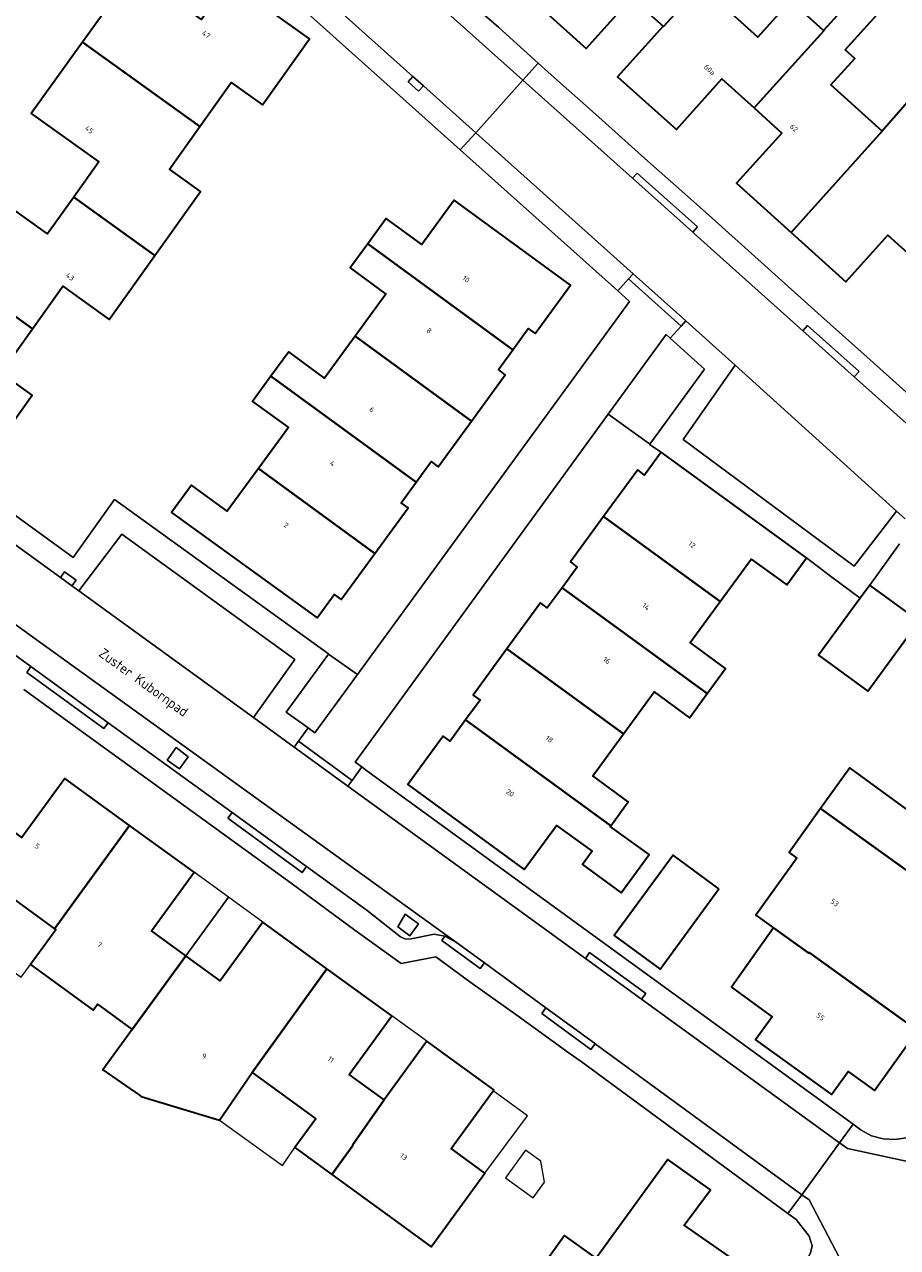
# Model space of a CAD drawing. Header units: metres. Extents: x 183400 to 185591, y 327112 to 329102.
# Tile 68 of 107: x 184655 to 184716, y 328058 to 328144. Entities that reach past the tile are written whole.
import ezdxf

# ---------------------------------------------------------------- set-up
doc = ezdxf.new("R2010")
doc.units = ezdxf.units.M
for name, color, linetype, lineweight in [('B-WE-GR-GROENVOORZIENING-GV', 80, 'Continuous', 18), ('B-WE-GR-HAAG-GV', 90, 'GR-HAAG1', 13), ('B-WE-IE-MEUBILAIR_WEGMEUBILAIR-GV', 7, 'Continuous', 18), ('B-WE-OG-BEBOUWING-GV', 7, 'Continuous', 35), ('B-WE-OG-BEBOUWING_HUISNUMMER-T18', 10, 'Continuous', 18), ('B-WE-OG-BEBOUWING_LUIFEL-GV', 7, 'Continuous', 18), ('B-WE-OG-BEBOUWING_OVERIG-GV', 7, 'Continuous', 18), ('B-WE-OG-BEBOUWING_STRAATNAAM-T35', 50, 'Continuous', 35), ('B-WE-OG-TERREIN_ERF-GV', 7, 'Continuous', 18), ('B-WE-VH-ONVERHARD-GV', 252, 'Continuous', 18), ('B-WE-VH-VERHARDING_ASFALT-GV', 252, 'Continuous', 18), ('B-WE-VH-VERHARDING_BETON-GV', 252, 'Continuous', 18), ('B-WE-VH-VERHARDING_BETONSTRAATSTEEN-GV', 252, 'Continuous', 18), ('B-WE-VH-VERHARDING_TEGEL-GV', 252, 'Continuous', 18)]:
    doc.layers.add(name, color=color, linetype=linetype, lineweight=lineweight)
doc.styles.add('NLCS-ISO-M200-T25', font='NLCS-ISO.ttf')
doc.linetypes.add('GR-HAAG1', pattern='A,6,[176,NLCS.SHX,S=0.125,R=0,X=0,Y=0],-2', length=8)

msp = doc.modelspace()

# ---------------------------------------------------------------- linework, layer by layer
at = {"layer": 'B-WE-GR-GROENVOORZIENING-GV', "flags": 128}
for points in [[(184700.329, 328122.276), (184700.041, 328122.536), (184695.959, 328116.926), (184698.86, 328114.82), (184698.886, 328114.802), (184702.745, 328120.095), (184700.329, 328122.276)], [(184678.276, 328098.564), (184676.238, 328100.007), (184673.255, 328095.91), (184674.798, 328094.797), (184675.279, 328094.45), (184678.276, 328098.564)]]:
    msp.add_lwpolyline(points, close=True, dxfattribs=at)
at = {"layer": 'B-WE-GR-HAAG-GV', "flags": 128}
for points in [[(184698.886, 328114.802), (184702.745, 328120.095), (184700.329, 328122.276), (184700.041, 328122.536), (184695.959, 328116.926), (184698.86, 328114.82), (184698.886, 328114.802)], [(184678.276, 328098.564), (184676.238, 328100.007), (184673.255, 328095.91), (184674.798, 328094.797), (184675.279, 328094.45), (184678.276, 328098.564)]]:
    msp.add_lwpolyline(points, close=True, dxfattribs=at)
at = {"layer": 'B-WE-IE-MEUBILAIR_WEGMEUBILAIR-GV', "flags": 128}
for points in [[(184665.747, 328091.915), (184666.358, 328092.756), (184665.496, 328093.412), (184664.872, 328092.519), (184665.747, 328091.915)], [(184681.634, 328081.664), (184681.119, 328080.769), (184681.968, 328080.151), (184682.576, 328080.988), (184681.634, 328081.664)]]:
    msp.add_lwpolyline(points, close=True, dxfattribs=at)
at = {"layer": 'B-WE-OG-BEBOUWING-GV', "flags": 128}
for points in [[(184696.164, 328152.829), (184696.134, 328152.856), (184693.494, 328149.969), (184693.462, 328149.998), (184690.254, 328146.429), (184694.396, 328142.707), (184697.604, 328146.276), (184699.82, 328144.285), (184699.854, 328144.254), (184702.484, 328147.135), (184702.493, 328147.127), (184704.091, 328148.895), (184701.771, 328151.021), (184700.147, 328149.201), (184696.164, 328152.829)], [(184658.894, 328143.153), (184667.172, 328137.197), (184669.39, 328140.3), (184671.59, 328138.73), (184674.91, 328143.39), (184669.18, 328147.49), (184667.28, 328144.75), (184662.51, 328148.18), (184658.894, 328143.153)], [(184711.135, 328143.964), (184708.792, 328146.052), (184706.506, 328143.506), (184702.493, 328147.127), (184702.484, 328147.135), (184699.854, 328144.254), (184699.82, 328144.285), (184696.612, 328140.715), (184700.754, 328136.993), (184703.96, 328140.557), (184706.233, 328138.513), (184711.145, 328143.955), (184711.135, 328143.964)], [(184711.135, 328143.964), (184711.145, 328143.955), (184706.233, 328138.513), (184708.198, 328136.74), (184705.002, 328133.198), (184708.854, 328129.729), (184715.266, 328136.865), (184711.651, 328140.129), (184713.325, 328141.987), (184712.642, 328142.604), (184715.319, 328145.575), (184713.808, 328146.936), (184711.135, 328143.964)], [(184658.284, 328132.22), (184664.004, 328128.106), (184667.23, 328132.63), (184665.03, 328134.2), (184667.172, 328137.197), (184658.894, 328143.153), (184655.28, 328138.13), (184660.05, 328134.7), (184658.284, 328132.22)], [(184723.745, 328134.841), (184717.999, 328140.029), (184715.266, 328136.865), (184708.854, 328129.729), (184712.706, 328126.26), (184715.663, 328129.544), (184717.511, 328127.88), (184720.958, 328131.726), (184720.944, 328131.739), (184723.745, 328134.841)], [(184658.284, 328132.22), (184656.44, 328129.63), (184650.61, 328133.8), (184647.101, 328128.895), (184655.377, 328122.941), (184657.52, 328125.94), (184660.79, 328123.6), (184664.004, 328128.106), (184658.284, 328132.22)], [(184679.002, 328128.932), (184689.234, 328121.462), (184690.32, 328122.95), (184690.81, 328122.6), (184693.3, 328126.01), (184685.1, 328132.01), (184682.81, 328128.88), (184680.3, 328130.71), (184679.002, 328128.932)], [(184655.377, 328122.941), (184647.101, 328128.895), (184643.45, 328123.79), (184648.21, 328120.39), (184646.28, 328117.73), (184652.04, 328113.63), (184655.35, 328118.27), (184653.16, 328119.84), (184655.377, 328122.941)], [(184679.002, 328128.932), (184677.76, 328127.23), (184680.27, 328125.39), (184678.116, 328122.424), (184686.317, 328116.436), (184688.7, 328119.7), (184688.21, 328120.06), (184689.234, 328121.462), (184679.002, 328128.932)], [(184672.186, 328119.598), (184682.422, 328112.125), (184683.48, 328113.58), (184683.97, 328113.22), (184686.317, 328116.436), (184678.116, 328122.424), (184675.97, 328119.47), (184673.44, 328121.32), (184672.186, 328119.598)], [(184671.306, 328113.086), (184679.5, 328107.103), (184681.85, 328110.32), (184681.37, 328110.68), (184682.422, 328112.125), (184672.186, 328119.598), (184670.89, 328117.82), (184673.42, 328115.98), (184671.306, 328113.086)], [(184703.832, 328103.713), (184706.02, 328106.71), (184708.53, 328104.89), (184709.92, 328106.8), (184699.69, 328114.25), (184698.51, 328112.63), (184698.03, 328112.99), (184695.629, 328109.702), (184703.832, 328103.713)], [(184679.5, 328107.103), (184671.306, 328113.086), (184669.11, 328110.08), (184666.58, 328111.92), (184665.18, 328110), (184675.45, 328102.57), (184676.64, 328104.22), (184677.13, 328103.86), (184679.5, 328107.103)], [(184703.832, 328103.713), (184695.629, 328109.702), (184693.29, 328106.5), (184693.77, 328106.14), (184692.706, 328104.688), (184702.935, 328097.22), (184704.23, 328098.99), (184701.72, 328100.82), (184703.832, 328103.713)], [(184692.706, 328104.688), (184691.66, 328103.26), (184691.18, 328103.61), (184688.819, 328100.377), (184697.026, 328094.386), (184699.18, 328097.34), (184701.69, 328095.52), (184702.935, 328097.22), (184692.706, 328104.688)], [(184713.704, 328103.944), (184710.779, 328099.927), (184714.255, 328097.396), (184717.857, 328102.343), (184717.68, 328102.472), (184714.382, 328104.875), (184713.704, 328103.944)], [(184697.026, 328094.386), (184688.819, 328100.377), (184686.44, 328097.12), (184686.92, 328096.77), (184685.896, 328095.363), (184696.128, 328087.893), (184697.37, 328089.6), (184694.87, 328091.43), (184697.026, 328094.386)], [(184696.128, 328087.893), (184685.896, 328095.363), (184684.81, 328093.87), (184684.33, 328094.23), (184681.83, 328090.82), (184690.04, 328084.81), (184692.32, 328087.93), (184694.83, 328086.11), (184694.145, 328085.174), (184696.864, 328083.183), (184698.831, 328085.87), (184696.101, 328087.857), (184696.128, 328087.893)], [(184710.909, 328089.113), (184719.337, 328083.063), (184721.378, 328085.911), (184724.88, 328083.4), (184727.924, 328087.624), (184720.274, 328093.104), (184717.238, 328088.879), (184712.975, 328091.996), (184710.909, 328089.113)], [(184652.205, 328088.844), (184648.465, 328083.68), (184650.968, 328081.86), (184652.449, 328083.895), (184656.92, 328080.643), (184662.208, 328087.93), (184657.656, 328091.234), (184654.633, 328087.069), (184652.205, 328088.844)], [(184707.602, 328080.715), (184710.091, 328078.931), (184710.115, 328078.965), (184717.754, 328073.473), (184720.79, 328077.71), (184717.296, 328080.216), (184719.337, 328083.063), (184710.909, 328089.113), (184708.694, 328086.022), (184709.246, 328085.626), (184706.363, 328081.602), (184707.602, 328080.715)], [(184662.208, 328087.93), (184656.92, 328080.643), (184657.023, 328080.568), (184655.243, 328078.121), (184659.659, 328074.909), (184659.959, 328075.322), (184662.406, 328073.542), (184666.183, 328078.735), (184663.762, 328080.492), (184666.762, 328084.624), (184662.208, 328087.93)], [(184703.756, 328083.469), (184700.529, 328085.832), (184696.382, 328080.167), (184699.61, 328077.805), (184703.756, 328083.469)], [(184666.183, 328078.735), (184662.406, 328073.542), (184660.344, 328070.707), (184662.932, 328068.902), (184663.038, 328068.828), (184668.565, 328067.157), (184670.864, 328070.508), (184676.122, 328077.83), (184671.606, 328081.108), (184668.606, 328076.976), (184666.183, 328078.735)], [(184717.754, 328073.473), (184710.115, 328078.965), (184710.091, 328078.931), (184707.602, 328080.715), (184704.634, 328076.524), (184707.08, 328074.74), (184707.497, 328074.44), (184706.328, 328072.817), (184711.685, 328068.961), (184712.853, 328070.584), (184714.72, 328069.24), (184717.754, 328073.473)], [(184680.704, 328074.504), (184676.122, 328077.83), (184670.864, 328070.508), (184675.346, 328067.255), (184673.859, 328065.212), (184676.476, 328063.309), (184677.963, 328065.352), (184677.926, 328065.379), (184680.165, 328068.573), (184677.698, 328070.364), (184680.704, 328074.504)], [(184680.165, 328068.573), (184677.926, 328065.379), (184677.963, 328065.352), (184676.476, 328063.309), (184681.032, 328059.995), (184683.48, 328058.216), (184687.263, 328063.418), (184684.888, 328065.145), (184687.838, 328069.21), (184687.893, 328069.286), (184683.171, 328072.714), (184680.165, 328068.573)], [(184702.398, 328052.081), (184705.72, 328056.66), (184701.31, 328059.75), (184703.17, 328062.24), (184700.15, 328064.38), (184695.095, 328057.422), (184695.05, 328057.36), (184702.398, 328052.081)], [(184687.897, 328051.896), (184693.049, 328048.185), (184694.81, 328050.64), (184699.11, 328047.55), (184702.398, 328052.081), (184695.05, 328057.36), (184695.095, 328057.422), (184692.869, 328059.015), (184689.581, 328054.42), (184689.662, 328054.362), (184687.897, 328051.896)]]:
    msp.add_lwpolyline(points, close=True, dxfattribs=at)
at = {"layer": 'B-WE-OG-BEBOUWING_LUIFEL-GV', "flags": 128}
for points in [[(184666.762, 328084.624), (184663.762, 328080.492), (184666.183, 328078.735), (184669.184, 328082.866), (184666.762, 328084.624)], [(184655.243, 328078.121), (184657.023, 328080.568), (184656.92, 328080.643), (184652.449, 328083.895), (184650.968, 328081.86), (184649.99, 328080.509), (184654.573, 328077.223), (184655.243, 328078.121)], [(184666.183, 328078.735), (184668.606, 328076.976), (184671.606, 328081.108), (184669.184, 328082.866), (184666.183, 328078.735)], [(184680.704, 328074.504), (184677.698, 328070.364), (184680.165, 328068.573), (184683.171, 328072.714), (184680.704, 328074.504)], [(184673.859, 328065.212), (184675.346, 328067.255), (184670.864, 328070.508), (184668.565, 328067.157), (184673.002, 328063.961), (184673.859, 328065.212)], [(184687.263, 328063.418), (184690.261, 328067.452), (184687.838, 328069.21), (184684.888, 328065.145), (184687.263, 328063.418)]]:
    msp.add_lwpolyline(points, close=True, dxfattribs=at)
at = {"layer": 'B-WE-OG-BEBOUWING_OVERIG-GV', "flags": 128}
msp.add_lwpolyline([(184690.672, 328061.669), (184691.458, 328062.767), (184691.21, 328064.259), (184690.113, 328065.045), (184688.704, 328063.077), (184690.672, 328061.669)], close=True, dxfattribs=at)
at = {"layer": 'B-WE-OG-TERREIN_ERF-GV', "flags": 128}
for points in [[(184661.715, 328153.701), (184634.623, 328129.7), (184634.073, 328129.071), (184633.692, 328128.328), (184633.489, 328127.519), (184633.447, 328126.686), (184633.575, 328125.83), (184633.886, 328125.022), (184634.367, 328124.298), (184635.003, 328123.705), (184635.171, 328123.923), (184636.057, 328123.318), (184635.871, 328123.074), (184635.871, 328123.074), (184658.247, 328106.813), (184661.168, 328110.914), (184676.245, 328100.017), (184676.238, 328100.007), (184678.276, 328098.564), (184697.446, 328124.873), (184696.622, 328125.612), (184685.531, 328135.555), (184665.349, 328153.649)], [(184650.61, 328133.8), (184656.44, 328129.63), (184658.284, 328132.22), (184660.05, 328134.7), (184655.28, 328138.13), (184658.894, 328143.153), (184662.51, 328148.18)], [(184669.18, 328147.49), (184674.91, 328143.39), (184671.59, 328138.73), (184669.39, 328140.3), (184667.172, 328137.197), (184665.03, 328134.2), (184667.23, 328132.63), (184664.004, 328128.106), (184660.79, 328123.6), (184657.52, 328125.94), (184655.377, 328122.941), (184653.16, 328119.84), (184655.35, 328118.27), (184652.04, 328113.63)], [(184702.493, 328147.127), (184706.506, 328143.506), (184708.792, 328146.052), (184711.135, 328143.964), (184713.808, 328146.936)], [(184685.998, 328146.166), (184688.244, 328144.174), (184691.026, 328141.67), (184692.386, 328140.445), (184694.611, 328138.472), (184698.747, 328134.768), (184700.746, 328133.001), (184703.021, 328130.963), (184710.737, 328124.049), (184714.425, 328120.744), (184722.143, 328113.828)], [(184717.511, 328127.88), (184715.663, 328129.544), (184712.706, 328126.26), (184708.854, 328129.729), (184705.002, 328133.198), (184708.198, 328136.74), (184706.233, 328138.513), (184703.96, 328140.557), (184700.754, 328136.993), (184696.612, 328140.715), (184699.82, 328144.285), (184697.604, 328146.276), (184694.396, 328142.707), (184690.254, 328146.429)], [(184715.319, 328145.575), (184712.642, 328142.604), (184713.325, 328141.987), (184711.651, 328140.129), (184715.266, 328136.865), (184717.999, 328140.029)], [(184717.857, 328102.343), (184714.255, 328097.396), (184710.779, 328099.927), (184713.704, 328103.944), (184711.517, 328105.58), (184709.92, 328106.8), (184709.92, 328106.8), (184708.53, 328104.89), (184706.02, 328106.71), (184703.832, 328103.713), (184701.72, 328100.82), (184704.23, 328098.99), (184702.935, 328097.22), (184701.69, 328095.52), (184699.18, 328097.34), (184697.026, 328094.386), (184694.87, 328091.43), (184697.37, 328089.6), (184696.128, 328087.893), (184696.101, 328087.857), (184698.831, 328085.87), (184696.864, 328083.183), (184694.145, 328085.174), (184694.83, 328086.11), (184692.32, 328087.93), (184690.04, 328084.81), (184681.83, 328090.82), (184684.33, 328094.23), (184684.81, 328093.87), (184685.896, 328095.363), (184686.92, 328096.77), (184686.44, 328097.12), (184688.819, 328100.377), (184691.18, 328103.61), (184691.66, 328103.26), (184692.706, 328104.688), (184693.77, 328106.14), (184693.29, 328106.5), (184695.629, 328109.702), (184698.03, 328112.99), (184698.51, 328112.63), (184699.69, 328114.25), (184698.871, 328114.782), (184698.886, 328114.802), (184698.86, 328114.82), (184695.959, 328116.926), (184678.111, 328092.397), (184678.59, 328092.049), (184678.857, 328091.855), (184713.206, 328066.866), (184713.783, 328066.446), (184714.514, 328066.037), (184715.325, 328065.83), (184716.152, 328065.793), (184716.973, 328065.905)], [(184716.483, 328107.776), (184714.382, 328104.875), (184717.68, 328102.472)], [(184710.21, 328057.803), (184710.327, 328058.289), (184710.107, 328058.965), (184709.202, 328060.145), (184708.618, 328060.574), (184694.051, 328071.294), (184693.205, 328071.875), (184689.599, 328074.484), (184686.192, 328076.908), (184683.805, 328078.655), (184681.351, 328078.192), (184678.098, 328080.545), (184673.6, 328083.859), (184668.749, 328087.374), (184659.633, 328093.978), (184654.767, 328097.503)], [(184717.754, 328073.473), (184714.72, 328069.24), (184712.853, 328070.584), (184711.685, 328068.961), (184706.328, 328072.817), (184707.497, 328074.44), (184707.08, 328074.74), (184704.634, 328076.524), (184707.602, 328080.715), (184707.602, 328080.715), (184706.363, 328081.602), (184709.246, 328085.626), (184708.694, 328086.022), (184710.909, 328089.113), (184712.975, 328091.996), (184717.238, 328088.879)], [(184654.633, 328087.069), (184657.656, 328091.234), (184662.208, 328087.93), (184666.762, 328084.624), (184663.762, 328080.492), (184666.183, 328078.735), (184668.606, 328076.976), (184671.606, 328081.108), (184676.122, 328077.83), (184680.704, 328074.504), (184677.698, 328070.364), (184680.165, 328068.573), (184683.171, 328072.714), (184687.893, 328069.286), (184687.838, 328069.21), (184684.888, 328065.145), (184687.263, 328063.418), (184683.48, 328058.216), (184681.032, 328059.995), (184676.476, 328063.309), (184673.859, 328065.212), (184675.346, 328067.255), (184670.864, 328070.508), (184668.565, 328067.157), (184663.038, 328068.828), (184662.932, 328068.902), (184660.344, 328070.707), (184662.406, 328073.542), (184659.959, 328075.322), (184659.659, 328074.909), (184655.243, 328078.121), (184657.023, 328080.568), (184656.92, 328080.643), (184652.449, 328083.895)], [(184689.581, 328054.42), (184692.869, 328059.015), (184695.095, 328057.422), (184700.15, 328064.38), (184703.17, 328062.24), (184701.31, 328059.75), (184705.72, 328056.66)]]:
    msp.add_lwpolyline(points, dxfattribs=at)
for points in [[(184686.317, 328116.436), (184683.97, 328113.22), (184683.48, 328113.58), (184682.422, 328112.125), (184681.37, 328110.68), (184681.85, 328110.32), (184679.5, 328107.103), (184677.13, 328103.86), (184676.64, 328104.22), (184675.45, 328102.57), (184665.18, 328110), (184666.58, 328111.92), (184669.11, 328110.08), (184671.306, 328113.086), (184673.42, 328115.98), (184670.89, 328117.82), (184672.186, 328119.598), (184673.44, 328121.32), (184675.97, 328119.47), (184678.116, 328122.424), (184680.27, 328125.39), (184677.76, 328127.23), (184679.002, 328128.932), (184680.3, 328130.71), (184682.81, 328128.88), (184685.1, 328132.01), (184693.3, 328126.01), (184690.81, 328122.6), (184690.32, 328122.95), (184689.234, 328121.462), (184688.21, 328120.06), (184688.7, 328119.7), (184686.317, 328116.436)], [(184703.756, 328083.469), (184699.61, 328077.805), (184696.382, 328080.167), (184700.529, 328085.832), (184703.756, 328083.469)]]:
    msp.add_lwpolyline(points, close=True, dxfattribs=at)
at = {"layer": 'B-WE-VH-ONVERHARD-GV', "flags": 128}
for points in [[(184665.747, 328091.915), (184666.358, 328092.756), (184665.496, 328093.412), (184664.872, 328092.519), (184665.747, 328091.915)], [(184681.634, 328081.664), (184681.119, 328080.769), (184681.968, 328080.151), (184682.576, 328080.988), (184681.634, 328081.664)]]:
    msp.add_lwpolyline(points, close=True, dxfattribs=at)
at = {"layer": 'B-WE-VH-VERHARDING_ASFALT-GV', "flags": 128}
for points in [[(184666.53, 328154.746), (184682.179, 328140.732), (184682.924, 328140.065), (184686.614, 328136.76), (184689.943, 328140.465), (184669.69, 328158.596)], [(184720.8, 328112.849), (184713.296, 328119.564), (184709.673, 328122.804), (184702.037, 328129.637), (184701.917, 328129.744), (184697.668, 328133.549), (184689.943, 328140.465), (184686.614, 328136.76), (184697.709, 328126.824), (184701.428, 328123.494), (184704.9, 328120.385), (184716.267, 328110.081), (184716.884, 328109.533)], [(184716.962, 328064.251), (184712.815, 328065.151), (184712.254, 328065.558), (184709.591, 328061.896), (184710.103, 328061.522), (184712.262, 328057.447), (184710.987, 328053.015), (184710.006, 328051.611), (184692.411, 328027.104), (184696.469, 328024.19), (184699.145, 328027.913), (184701.147, 328030.699), (184704.777, 328035.749), (184707.106, 328038.989), (184707.106, 328038.989), (184713.608, 328048.035), (184715.766, 328051.038), (184719.477, 328056.202)]]:
    msp.add_lwpolyline(points, dxfattribs=at)
msp.add_lwpolyline([(184670.946, 328095.532), (184658.64, 328104.457), (184658.151, 328104.811), (184657.343, 328105.398), (184633.993, 328122.332), (184631.347, 328118.696), (184645.101, 328108.667), (184647.7, 328106.773), (184651.308, 328104.142), (184685.269, 328079.672), (184687.229, 328078.24), (184691.565, 328075.071), (184694.979, 328072.576), (184695.029, 328072.539), (184709.591, 328061.896), (184712.254, 328065.558), (184698.308, 328075.678), (184694.342, 328078.555), (184677.608, 328090.698), (184673.814, 328093.451), (184670.946, 328095.532)], close=True, dxfattribs=at)
at = {"layer": 'B-WE-VH-VERHARDING_BETON-GV', "flags": 128}
for points in [[(184682.179, 328140.732), (184681.845, 328140.359), (184682.59, 328139.693), (184682.924, 328140.065), (184682.179, 328140.732)], [(184701.917, 328129.744), (184702.251, 328130.117), (184698, 328133.92), (184697.668, 328133.549), (184701.917, 328129.744)], [(184697.377, 328126.454), (184701.093, 328123.123), (184701.428, 328123.494), (184697.709, 328126.824), (184697.377, 328126.454)], [(184713.296, 328119.564), (184713.629, 328119.936), (184710.007, 328123.177), (184709.673, 328122.804), (184713.296, 328119.564)], [(184657.343, 328105.398), (184658.151, 328104.811), (184658.446, 328105.215), (184657.638, 328105.805), (184657.343, 328105.398)], [(184660.719, 328095.171), (184655.268, 328099.124), (184654.974, 328098.72), (184660.415, 328094.753), (184660.719, 328095.171)], [(184677.608, 328090.698), (184677.903, 328091.102), (184674.115, 328093.863), (184673.814, 328093.451), (184677.608, 328090.698)], [(184674.695, 328085.032), (184669.446, 328088.84), (184669.151, 328088.436), (184674.392, 328084.615), (184674.695, 328085.032)], [(184685.269, 328079.672), (184684.434, 328080.113), (184684.217, 328079.817), (184686.934, 328077.836), (184687.229, 328078.24), (184685.269, 328079.672)], [(184698.308, 328075.678), (184698.595, 328076.073), (184694.637, 328078.959), (184694.342, 328078.555), (184698.308, 328075.678)], [(184691.565, 328075.071), (184691.271, 328074.667), (184694.737, 328072.139), (184695.029, 328072.539), (184694.979, 328072.576), (184691.565, 328075.071)]]:
    msp.add_lwpolyline(points, close=True, dxfattribs=at)
at = {"layer": 'B-WE-VH-VERHARDING_BETONSTRAATSTEEN-GV', "flags": 128}
for points in [[(184695.959, 328116.926), (184700.041, 328122.536), (184700.329, 328122.276), (184701.093, 328123.123), (184697.377, 328126.454), (184696.622, 328125.612), (184697.446, 328124.873), (184678.276, 328098.564), (184675.279, 328094.45), (184674.798, 328094.797), (184674.115, 328093.863), (184677.903, 328091.102), (184678.59, 328092.049), (184678.111, 328092.397), (184695.959, 328116.926)], [(184716.267, 328110.081), (184704.9, 328120.385), (184701.226, 328115.137), (184713.283, 328106.21), (184716.267, 328110.081)], [(184658.64, 328104.457), (184670.946, 328095.532), (184673.879, 328099.616), (184661.685, 328108.463), (184658.64, 328104.457)], [(184655.268, 328099.124), (184660.719, 328095.171), (184669.446, 328088.84), (184674.695, 328085.032), (184678.968, 328081.932), (184681.311, 328080.081), (184681.673, 328079.907), (184682.074, 328079.931), (184683.684, 328080.268), (184684.434, 328080.113), (184685.269, 328079.672), (184651.308, 328104.142), (184651.846, 328101.607), (184655.268, 328099.124)], [(184665.747, 328091.915), (184664.872, 328092.519), (184665.496, 328093.412), (184666.358, 328092.756), (184665.747, 328091.915)], [(184681.634, 328081.664), (184682.576, 328080.988), (184681.968, 328080.151), (184681.119, 328080.769), (184681.634, 328081.664)]]:
    msp.add_lwpolyline(points, close=True, dxfattribs=at)
at = {"layer": 'B-WE-VH-VERHARDING_TEGEL-GV', "flags": 128}
for points in [[(184669.69, 328158.596), (184689.943, 328140.465), (184691.026, 328141.67), (184688.244, 328144.174), (184685.998, 328146.166)], [(184665.349, 328153.649), (184685.531, 328135.555), (184686.614, 328136.76), (184682.924, 328140.065), (184682.59, 328139.693), (184681.845, 328140.359), (184682.179, 328140.732), (184666.53, 328154.746)], [(184722.143, 328113.828), (184714.425, 328120.744), (184710.737, 328124.049), (184703.021, 328130.963), (184700.746, 328133.001), (184698.747, 328134.768), (184694.611, 328138.472), (184692.386, 328140.445), (184691.026, 328141.67), (184691.026, 328141.67), (184689.943, 328140.465), (184697.668, 328133.549), (184698, 328133.92), (184702.251, 328130.117), (184701.917, 328129.744), (184702.037, 328129.637), (184709.673, 328122.804), (184710.007, 328123.177), (184713.629, 328119.936), (184713.296, 328119.564), (184720.8, 328112.849)], [(184716.884, 328109.533), (184716.267, 328110.081), (184713.283, 328106.21), (184701.226, 328115.137), (184704.9, 328120.385), (184701.428, 328123.494), (184701.093, 328123.123), (184700.329, 328122.276), (184702.745, 328120.095), (184698.886, 328114.802), (184698.871, 328114.782), (184699.69, 328114.25), (184709.92, 328106.8), (184711.517, 328105.58), (184713.704, 328103.944), (184714.382, 328104.875), (184716.483, 328107.776)], [(184633.993, 328122.332), (184657.343, 328105.398), (184657.638, 328105.805), (184658.446, 328105.215), (184658.151, 328104.811), (184658.64, 328104.457), (184661.685, 328108.463), (184673.879, 328099.616), (184670.946, 328095.532), (184673.814, 328093.451), (184674.115, 328093.863), (184674.798, 328094.797), (184673.255, 328095.91), (184676.238, 328100.007), (184676.245, 328100.017), (184661.168, 328110.914), (184658.247, 328106.813), (184635.871, 328123.074)], [(184654.767, 328097.503), (184659.633, 328093.978), (184668.749, 328087.374), (184673.6, 328083.859), (184678.098, 328080.545), (184681.351, 328078.192), (184683.805, 328078.655), (184686.192, 328076.908), (184689.599, 328074.484), (184693.205, 328071.875), (184694.051, 328071.294), (184708.618, 328060.574), (184709.591, 328061.896), (184695.029, 328072.539), (184694.737, 328072.139), (184691.271, 328074.667), (184691.565, 328075.071), (184687.229, 328078.24), (184686.934, 328077.836), (184684.217, 328079.817), (184684.434, 328080.113), (184683.684, 328080.268), (184682.074, 328079.931), (184681.673, 328079.907), (184681.311, 328080.081), (184678.968, 328081.932), (184674.695, 328085.032), (184674.392, 328084.615), (184669.151, 328088.436), (184669.446, 328088.84), (184669.446, 328088.84), (184660.719, 328095.171), (184660.415, 328094.753), (184654.974, 328098.72), (184655.268, 328099.124), (184651.846, 328101.607)], [(184716.973, 328065.905), (184716.152, 328065.793), (184715.325, 328065.83), (184714.514, 328066.037), (184713.783, 328066.446), (184713.206, 328066.866), (184712.254, 328065.558), (184712.254, 328065.558), (184712.815, 328065.151), (184716.962, 328064.251)]]:
    msp.add_lwpolyline(points, dxfattribs=at)
for points in [[(184697.377, 328126.454), (184697.709, 328126.824), (184686.614, 328136.76), (184685.531, 328135.555), (184696.622, 328125.612), (184697.377, 328126.454)], [(184694.342, 328078.555), (184694.637, 328078.959), (184698.595, 328076.073), (184698.308, 328075.678), (184712.254, 328065.558), (184713.206, 328066.866), (184678.857, 328091.855), (184678.59, 328092.049), (184677.903, 328091.102), (184677.608, 328090.698), (184694.342, 328078.555)], [(184699.375, 328039.87), (184698.97, 328040.162), (184702.521, 328045.093), (184702.927, 328044.802), (184707.458, 328051.094), (184710.006, 328051.611), (184710.987, 328053.015), (184712.262, 328057.447), (184710.103, 328061.522), (184709.591, 328061.896), (184708.618, 328060.574), (184709.202, 328060.145), (184710.107, 328058.965), (184710.327, 328058.289), (184710.21, 328057.803), (184709.962, 328057.346), (184689.653, 328029.085), (184690.664, 328028.359), (184692.559, 328030.998), (184692.841, 328030.795), (184699.375, 328039.87)]]:
    msp.add_lwpolyline(points, close=True, dxfattribs=at)

# ---------------------------------------------------------------- texts
at = {"layer": 'B-WE-OG-BEBOUWING_HUISNUMMER-T18', "char_height": 0.36, "attachment_point": 5, "style": 'NLCS-ISO-M200-T25'}
for s, insert, rotation in [('47', (184667.618, 328143.689), 324.4), ('60a', (184703.096, 328141.196), 317.9), ('45', (184659.38, 328136.979), 324.3), ('62', (184709.043, 328137.095), 317.9), ('43', (184658.023, 328126.609), 324.5), ('10', (184685.936, 328126.442), 323.8), ('8', (184683.334, 328122.802), 324), ('6', (184679.296, 328117.243), 324), ('4', (184676.524, 328113.448), 323.9), ('2', (184673.256, 328109.094), 324.1), ('12', (184701.858, 328107.723), 323.9), ('14', (184698.616, 328103.353), 323.9), ('16', (184695.847, 328099.559), 323.9), ('18', (184691.802, 328094.012), 323.9), ('20', (184689.038, 328090.218), 323.8), ('5', (184655.718, 328086.463), 324), ('53', (184711.915, 328082.484), 324.4), ('7', (184660.119, 328079.521), 324), ('55', (184710.912, 328074.446), 324.3), ('9', (184667.486, 328071.662), 343.2), ('11', (184676.407, 328071.428), 324), ('13', (184681.537, 328064.574), 324)]:
    msp.add_mtext(s, dxfattribs=dict(at, insert=insert, rotation=rotation))
at = {"layer": 'B-WE-OG-BEBOUWING_STRAATNAAM-T35', "insert": (184663.151, 328097.934), "char_height": 0.7, "attachment_point": 5, "rotation": 324.2, "style": 'NLCS-ISO-M200-T25'}
msp.add_mtext('Zuster Kubornpad', dxfattribs=at)

doc.saveas('drawing.dxf')
